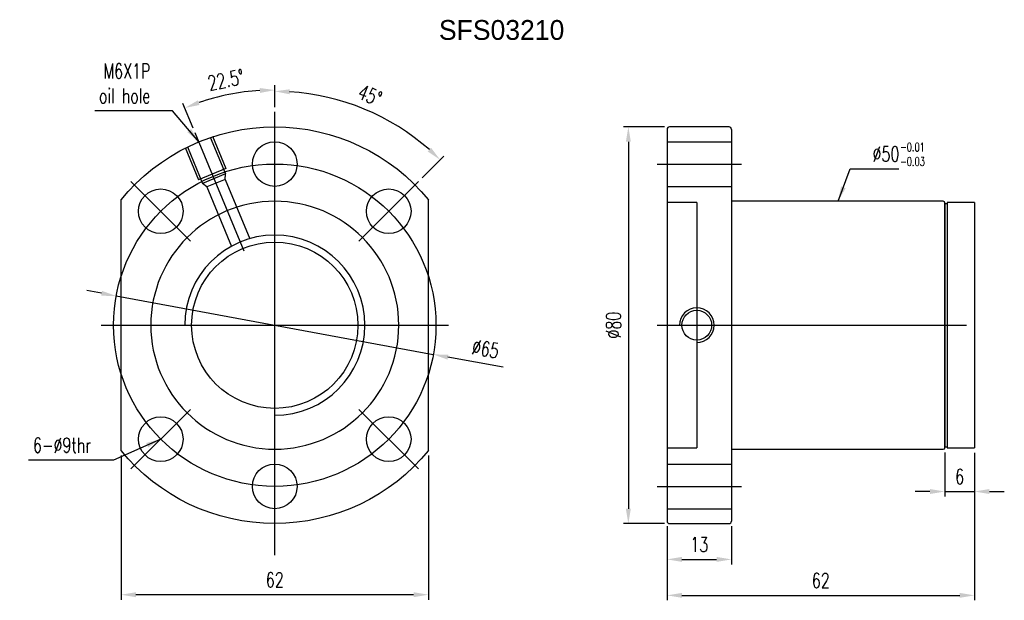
# Model space of a CAD drawing. Header units: inches. Extents: x 35 to 1358, y 53 to 687.
import ezdxf
from ezdxf.lldxf.tags import DXFTag

# ---------------------------------------------------------------- set-up
doc = ezdxf.new("R2010")
doc.units = ezdxf.units.IN
doc.header["$MEASUREMENT"] = 0
for name, color, linetype in [('CL', 1, 'CENTER'), ('DIM', 4, 'Continuous'), ('HID', 2, 'DASHED'), ('OUT', 3, 'Continuous')]:
    doc.layers.add(name, color=color, linetype=linetype)
doc.styles.add('DIM-7', font='SIMPLEX.shx', dxfattribs={"width": 0.7, "bigfont": 'chineset.shx'})
tags = doc.linetypes.add('CENTER', pattern=[2, 1.25, -0.25, 0.25, -0.25]).pattern_tags.tags
tags[10:11] = [DXFTag(74, 4), DXFTag(75, 0), DXFTag(340, '0'), DXFTag(46, 0.0), DXFTag(50, 0.0), DXFTag(44, 0.0), DXFTag(45, 0.0)]
tags[8:9] = [DXFTag(74, 4), DXFTag(75, 0), DXFTag(340, '0'), DXFTag(46, 0.0), DXFTag(50, 0.0), DXFTag(44, 0.0), DXFTag(45, 0.0)]
tags[6:7] = [DXFTag(74, 4), DXFTag(75, 0), DXFTag(340, '0'), DXFTag(46, 0.0), DXFTag(50, 0.0), DXFTag(44, 0.0), DXFTag(45, 0.0)]
tags[4:5] = [DXFTag(74, 4), DXFTag(75, 0), DXFTag(340, '0'), DXFTag(46, 0.0), DXFTag(50, 0.0), DXFTag(44, 0.0), DXFTag(45, 0.0)]
tags = doc.linetypes.add('DASHED', pattern=[0.75, 0.5, -0.25]).pattern_tags.tags
tags[6:7] = [DXFTag(74, 4), DXFTag(75, 0), DXFTag(340, '0'), DXFTag(46, 0.0), DXFTag(50, 0.0), DXFTag(44, 0.0), DXFTag(45, 0.0)]
tags[4:5] = [DXFTag(74, 4), DXFTag(75, 0), DXFTag(340, '0'), DXFTag(46, 0.0), DXFTag(50, 0.0), DXFTag(44, 0.0), DXFTag(45, 0.0)]
doc.dimstyles.new('CNS', dxfattribs={"dimscale": 0.8, "dimtxt": 3, "dimasz": 3, "dimexe": 1, "dimexo": 1, "dimgap": 1.5, "dimtad": 1, "dimdsep": 46, "dimtxsty": 'DIM-7', "dimcen": 0.09, "dimclrd": 4, "dimclre": 4, "dimclrt": 4, "dimadec": 0, "dimazin": 2, "dimtfac": 1, "dimtmove": 0, "dimatfit": 3, "dimfxl": 1, "dimtvp": 0.971429, "dimtolj": 1, "dimarcsym": 0})

# ---------------------------------------------------------------- blocks, each defined once
blk = doc.blocks.new('*D5')
at = {"layer": 'DEFPOINTS', "color": 0, "transparency": 16777216}
for p in [(55.59, 82.87), (117.59, 82.87), (55.59, 53.8)]:
    blk.add_point(p, dxfattribs=at)
at = {"layer": 'DIM', "color": 4, "lineweight": -2, "transparency": 16777216}
for p, q in [((55.59, 81.87), (55.59, 52.8)), ((117.59, 81.87), (117.59, 52.8)), ((114.59, 53.8), (58.59, 53.8))]:
    blk.add_line(p, q, dxfattribs=at)
at = {"layer": 'DIM', "color": 4, "transparency": 16777216}
for points in [[(58.59, 54.3), (58.59, 53.3), (55.59, 53.8)], [(114.59, 54.3), (114.59, 53.3), (117.59, 53.8)]]:
    blk.add_solid(points, dxfattribs=at)
at = {"layer": 'DIM', "color": 4, "transparency": 16777216, "insert": (86.59, 56.8), "char_height": 3, "attachment_point": 5, "style": 'DIM-7'}
blk.add_mtext('\\A1;62', dxfattribs=at)
blk = doc.blocks.new('*D6')
at = {"layer": 'DEFPOINTS', "color": 0, "transparency": 16777216}
for p in [(165.67, 68.65), (178.67, 68.65), (178.67, 60.92)]:
    blk.add_point(p, dxfattribs=at)
at = {"layer": 'DIM', "color": 4, "lineweight": -2, "transparency": 16777216}
for p, q in [((165.67, 67.65), (165.67, 59.92)), ((178.67, 67.65), (178.67, 59.92)), ((168.67, 60.92), (175.67, 60.92))]:
    blk.add_line(p, q, dxfattribs=at)
at = {"layer": 'DIM', "color": 4, "transparency": 16777216}
for points in [[(168.67, 61.42), (168.67, 60.42), (165.67, 60.92)], [(175.67, 61.42), (175.67, 60.42), (178.67, 60.92)]]:
    blk.add_solid(points, dxfattribs=at)
at = {"layer": 'DIM', "color": 4, "transparency": 16777216, "insert": (172.17, 63.92), "char_height": 3, "attachment_point": 5, "style": 'DIM-7'}
blk.add_mtext('\\A1;13', dxfattribs=at)
blk = doc.blocks.new('*D7')
at = {"layer": 'DEFPOINTS', "color": 0, "transparency": 16777216}
for p in [(227.67, 83.4), (165.67, 68.65), (227.67, 53.67)]:
    blk.add_point(p, dxfattribs=at)
at = {"layer": 'DIM', "color": 4, "lineweight": -2, "transparency": 16777216}
for p, q in [((227.67, 82.4), (227.67, 52.67)), ((165.67, 67.65), (165.67, 52.67)), ((168.67, 53.67), (224.67, 53.67))]:
    blk.add_line(p, q, dxfattribs=at)
at = {"layer": 'DIM', "color": 4, "transparency": 16777216}
for points in [[(168.67, 54.17), (168.67, 53.17), (165.67, 53.67)], [(224.67, 54.17), (224.67, 53.17), (227.67, 53.67)]]:
    blk.add_solid(points, dxfattribs=at)
at = {"layer": 'DIM', "color": 4, "transparency": 16777216, "insert": (196.67, 56.67), "char_height": 3, "attachment_point": 5, "style": 'DIM-7'}
blk.add_mtext('\\A1;62', dxfattribs=at)
blk = doc.blocks.new('*D8')
at = {"layer": 'DEFPOINTS', "color": 0, "transparency": 16777216}
for p in [(221.67, 83.45), (227.67, 83.4), (227.67, 74.61)]:
    blk.add_point(p, dxfattribs=at)
at = {"layer": 'DIM', "color": 4, "lineweight": -2, "transparency": 16777216}
for p, q in [((221.67, 82.45), (221.67, 73.61)), ((227.67, 82.4), (227.67, 73.61)), ((218.67, 74.61), (215.67, 74.61)), ((221.67, 74.61), (227.67, 74.61)), ((230.67, 74.61), (233.67, 74.61))]:
    blk.add_line(p, q, dxfattribs=at)
at = {"layer": 'DIM', "color": 4, "transparency": 16777216}
for points in [[(218.67, 75.11), (218.67, 74.11), (221.67, 74.61)], [(230.67, 75.11), (230.67, 74.11), (227.67, 74.61)]]:
    blk.add_solid(points, dxfattribs=at)
at = {"layer": 'DIM', "color": 4, "transparency": 16777216, "insert": (224.67, 77.61), "char_height": 3, "attachment_point": 5, "style": 'DIM-7'}
blk.add_mtext('\\A1;6', dxfattribs=at)
blk = doc.blocks.new('*D9')
at = {"layer": 'DEFPOINTS', "color": 0, "transparency": 16777216}
for p in [(166.17, 148.15), (157.87, 68.15), (166.17, 68.15)]:
    blk.add_point(p, dxfattribs=at)
at = {"layer": 'DIM', "color": 4, "lineweight": -2, "transparency": 16777216}
for p, q in [((165.17, 148.15), (156.87, 148.15)), ((157.87, 145.15), (157.87, 71.15)), ((165.17, 68.15), (156.87, 68.15))]:
    blk.add_line(p, q, dxfattribs=at)
at = {"layer": 'DIM', "color": 4, "transparency": 16777216}
for points in [[(157.37, 145.15), (158.37, 145.15), (157.87, 148.15)], [(157.37, 71.15), (158.37, 71.15), (157.87, 68.15)]]:
    blk.add_solid(points, dxfattribs=at)
at = {"layer": 'DIM', "color": 4, "transparency": 16777216, "insert": (154.87, 108.15), "char_height": 3, "attachment_point": 5, "rotation": 90, "style": 'DIM-7'}
blk.add_mtext('\\A1;%%C80', dxfattribs=at)
blk = doc.blocks.new('*D10')
at = {"layer": 'DEFPOINTS', "color": 0, "transparency": 16777216}
for p in [(86.59, 151.15), (110.17, 149), (115.58, 137.14), (103.56, 125.12), (86.59, 61.8)]:
    blk.add_point(p, dxfattribs=at)
at = {"layer": 'DIM', "color": 4, "lineweight": -2, "transparency": 16777216}
for p, q in [((86.59, 152.15), (86.59, 156.32)), ((116.29, 137.85), (120.65, 142.21))]:
    blk.add_line(p, q, dxfattribs=at)
blk.add_arc((86.59, 108.15), 47.17, 48.6447, 86.3553, dxfattribs=at)
at = {"layer": 'DIM', "color": 4, "transparency": 16777216}
for points in [[(89.57, 154.72), (89.6, 155.72), (86.59, 155.32)], [(118.1, 143.92), (117.41, 143.19), (119.94, 141.5)]]:
    blk.add_solid(points, dxfattribs=at)
at = {"layer": 'DIM', "color": 4, "transparency": 16777216, "insert": (105.79, 154.5), "char_height": 3, "attachment_point": 5, "rotation": 337.5, "style": 'DIM-7'}
blk.add_mtext('\\A1;45°', dxfattribs=at)
blk = doc.blocks.new('*D11')
at = {"layer": 'DEFPOINTS', "color": 0, "transparency": 16777216}
for p in [(80.4, 155.17), (86.59, 151.15), (70.52, 146.95), (80.42, 123.05), (86.59, 61.8)]:
    blk.add_point(p, dxfattribs=at)
at = {"layer": 'DIM', "color": 4, "lineweight": -2, "transparency": 16777216}
for p, q in [((86.59, 152.15), (86.59, 156.57)), ((70.13, 147.88), (68.06, 152.89))]:
    blk.add_line(p, q, dxfattribs=at)
blk.add_arc((86.59, 108.15), 47.43, 93.625, 108.875, dxfattribs=at)
at = {"layer": 'DIM', "color": 4, "transparency": 16777216}
for points in [[(83.57, 155.98), (83.61, 154.98), (86.59, 155.57)], [(71.42, 152.56), (71.07, 153.49), (68.44, 151.96)]]:
    blk.add_solid(points, dxfattribs=at)
at = {"layer": 'DIM', "color": 4, "transparency": 16777216, "insert": (76.75, 157.61), "char_height": 3, "attachment_point": 5, "rotation": 11.25, "style": 'DIM-7'}
blk.add_mtext('\\A1;22.5°', dxfattribs=at)
blk = doc.blocks.new('*D14')
at = {"layer": 'DEFPOINTS', "color": 0, "transparency": 16777216}
for p in [(54.63, 114.04), (118.55, 102.26)]:
    blk.add_point(p, dxfattribs=at)
at = {"layer": 'DIM', "color": 4, "lineweight": -2, "transparency": 16777216}
for p, q in [((51.68, 114.58), (48.73, 115.13)), ((54.63, 114.04), (118.55, 102.26)), ((132.61, 99.67), (121.5, 101.71))]:
    blk.add_line(p, q, dxfattribs=at)
at = {"layer": 'DIM', "color": 4, "transparency": 16777216}
for points in [[(51.77, 115.07), (51.59, 114.09), (54.63, 114.04)], [(121.59, 102.21), (121.41, 101.22), (118.55, 102.26)]]:
    blk.add_solid(points, dxfattribs=at)
at = {"layer": 'DIM', "color": 4, "transparency": 16777216, "insert": (129.08, 103.37), "char_height": 3, "attachment_point": 5, "rotation": 349.558, "style": 'DIM-7'}
blk.add_mtext('\\A1;∅65', dxfattribs=at)

msp = doc.modelspace()

# ---------------------------------------------------------------- linework, layer by layer
at = {"layer": 'CL', "color": 7, "ltscale": 8}
for p, q in [((86.589, 61.799), (86.589, 151.149)), ((163.669, 140.649), (180.669, 140.649)), ((69.618, 125.12), (57.598, 137.14)), ((103.56, 125.12), (115.58, 137.14)), ((51.589, 108.149), (121.589, 108.149)), ((163.669, 108.149), (226.049, 108.149)), ((69.618, 91.178), (57.598, 79.158)), ((103.56, 91.178), (115.58, 79.158)), ((163.669, 75.649), (180.669, 75.649))]:
    msp.add_line(p, q, dxfattribs=at)
at = {"layer": 'CL', "color": 7, "ltscale": 13.242857}
msp.add_line((80.417, 123.049), (70.516, 146.952), dxfattribs=at)
at = {"layer": 'CL', "color": 7, "ltscale": 8}
msp.add_circle((86.589, 108.149), 32.5, dxfattribs=at)
at = {"layer": 'DIM', "color": 7}
msp.add_arc((86.589, 108.149), 18.159, 270, 180, dxfattribs=at)
at = {"layer": 'HID', "color": 7, "linetype": 'DASHED', "ltscale": 4}
for p, q in [((73.591, 146.061), (76.653, 138.67)), ((74.053, 146.252), (76.732, 139.785)), ((165.669, 145.149), (178.669, 145.149)), ((68.51, 143.956), (71.189, 137.489)), ((68.972, 144.147), (72.033, 136.756)), ((76.732, 139.785), (71.189, 137.489)), ((76.653, 138.67), (72.033, 136.756)), ((76.574, 137.555), (72.878, 136.024)), ((76.574, 137.555), (76.653, 138.67)), ((76.574, 137.555), (81.542, 125.56)), ((72.878, 136.024), (72.033, 136.756)), ((72.878, 136.024), (77.847, 124.029)), ((165.669, 136.149), (178.669, 136.149)), ((171.669, 132.899), (165.669, 132.899)), ((171.669, 132.899), (171.669, 83.399)), ((227.669, 123.631), (227.669, 122.806)), ((165.669, 83.399), (171.669, 83.399)), ((165.669, 80.149), (178.669, 80.149)), ((165.669, 71.149), (178.669, 71.149))]:
    msp.add_line(p, q, dxfattribs=at)
at = {"layer": 'HID', "color": 7, "linetype": 'DASHED', "ltscale": 4, "extrusion": (0, 0, -1)}
msp.add_circle((-86.589, 108.149), 25, dxfattribs=at)
at = {"layer": 'HID', "color": 7, "linetype": 'DASHED', "ltscale": 4}
msp.add_circle((171.669, 108.149), 3, dxfattribs=at)
msp.add_arc((171.669, 108.149), 3.5, 270, 180, dxfattribs=at)
at = {"layer": 'OUT', "color": 7}
for p, q in [((165.669, 147.649), (165.669, 68.649)), ((178.169, 148.149), (166.169, 148.149)), ((178.669, 147.649), (178.669, 68.649)), ((55.589, 82.871), (55.589, 133.427)), ((117.589, 82.871), (117.589, 133.427)), ((221.369, 133.149), (178.669, 133.149)), ((222.169, 132.649), (221.669, 132.649)), ((221.669, 132.649), (221.669, 83.649)), ((227.669, 132.899), (222.169, 132.899)), ((222.169, 132.899), (222.169, 83.399)), ((222.169, 132.649), (222.169, 83.649)), ((227.669, 132.899), (227.669, 83.399)), ((221.669, 83.649), (222.169, 83.649)), ((222.169, 83.399), (227.669, 83.399)), ((178.669, 83.149), (221.369, 83.149)), ((166.169, 68.149), (178.169, 68.149))]:
    msp.add_line(p, q, dxfattribs=at)
for centre, radius in [((86.589, 140.649), 4.5), ((63.608, 131.13), 4.5), ((109.57, 131.13), 4.5), ((86.589, 108.149), 16.77), ((63.608, 85.168), 4.5), ((109.57, 85.168), 4.5), ((86.589, 75.649), 4.5)]:
    msp.add_circle(centre, radius, dxfattribs=at)
at = {"layer": 'OUT', "color": 7, "extrusion": (0, 0, -1)}
for start, end in [(39.19497, 140.80503), (219.19497, 320.80503)]:
    msp.add_arc((-86.589, 108.149), 40, start, end, dxfattribs=at)
at = {"layer": 'OUT', "color": 7}
for centre, radius, start, end in [((166.169, 147.649), 0.5, 90, 180), ((178.169, 147.649), 0.5, 0, 90), ((221.369, 132.849), 0.3, 360, 90), ((221.369, 83.449), 0.3, 270, 0), ((166.169, 68.649), 0.5, 180, 270), ((178.169, 68.649), 0.5, 270, 360)]:
    msp.add_arc(centre, radius, start, end, dxfattribs=at)
msp.add_open_spline([(221.669, 83.449), (221.669, 83.501), (221.669, 83.559), (221.669, 83.944), (221.669, 84.424), (221.669, 86.29), (221.669, 88.151), (221.669, 91.606), (221.669, 92.89), (221.669, 95.609), (221.669, 97.044), (221.669, 100.067), (221.669, 101.657), (221.669, 104.852), (221.669, 106.475), (221.669, 109.772), (221.669, 111.403), (221.669, 114.598), (221.669, 116.183), (221.669, 119.216), (221.669, 120.653), (221.669, 123.369), (221.669, 124.657), (221.669, 126.968), (221.669, 128.003), (221.669, 129.83), (221.669, 130.611), (221.669, 131.995), (221.669, 132.54), (221.669, 132.849)], degree=3, knots=[0.04949345, 0.04949345, 0.04949345, 0.04949345, 0.06233723, 0.06233723, 0.12484808, 0.12484808, 0.24986978, 0.24986978, 0.31238063, 0.31238063, 0.37489149, 0.37489149, 0.43740234, 0.43740234, 0.49991319, 0.49991319, 0.56242404, 0.56242404, 0.62493489, 0.62493489, 0.68744574, 0.68744574, 0.74995659, 0.74995659, 0.81246745, 0.81246745, 0.8749783, 0.8749783, 0.95097741, 0.95097741, 0.95097741, 0.95097741], dxfattribs=at)

# ---------------------------------------------------------------- texts
at = {"layer": 'DIM', "color": 0, "insert": (119.686, 169.691), "char_height": 4, "width": 53.23888, "attachment_point": 1}
msp.add_mtext('SFS03210', dxfattribs=at)
at = {"layer": 'DIM', "color": 7, "char_height": 3, "style": 'DIM-7'}
for s, insert, attachment_point in [('\\A1;M6X1P\\Poil hole', (61.498, 152.895), 9), ('\\A1;%%C50', (207.113, 141.182), 7), ('6-%%C9thr', (49.548, 82.445), 9)]:
    msp.add_mtext(s, dxfattribs=dict(at, insert=insert, attachment_point=attachment_point))
at = {"layer": 'DIM', "color": 7, "insert": (212.635, 144.957), "char_height": 1.75, "width": 15.60994, "attachment_point": 1, "style": 'DIM-7'}
msp.add_mtext('-0.01\\P-0.03', dxfattribs=at)

# ---------------------------------------------------------------- dimensions: what is measured, and where the dimension line sits
at = {"layer": 'DIM', "color": 7}
for base, line1, line2, override, picture, middle in [((80.399, 155.169), ((86.589, 61.799), (86.589, 151.149)), ((80.417, 123.049), (70.516, 146.952)), {"dimscale": 1, "dimadec": 1}, '*D11', (76.752, 157.605)), ((110.173, 148.998), ((103.56, 125.12), (115.58, 137.14)), ((86.589, 61.799), (86.589, 151.149)), {"dimscale": 1}, '*D10', (105.788, 154.499))]:
    dim = msp.add_angular_dim_2l(base=base, line1=line1, line2=line2, dimstyle='CNS', override=override, dxfattribs=at)
    dim.commit()
    dim.dimension.update_dxf_attribs({"geometry": picture, "text_midpoint": middle})
dim = msp.add_linear_dim(base=(157.865, 68.149), p1=(166.169, 148.149), p2=(166.169, 68.149), angle=90, text='%%C<>', dimstyle='CNS', override={"dimscale": 1}, dxfattribs=at)
dim.commit()
dim.dimension.update_dxf_attribs({"geometry": '*D9', "text_midpoint": (154.865, 108.149)})
dim = msp.add_diameter_dim_2p(p1=(54.627, 114.039), p2=(118.551, 102.259), dimstyle='CNS', override={"dimscale": 1}, dxfattribs=at)
dim.commit()
dim.dimension.update_dxf_attribs({"geometry": '*D14', "text_midpoint": (129.076, 103.369)})
for base, p1, p2, picture, middle in [((227.669, 53.671), (165.669, 68.649), (227.669, 83.399), '*D7', (196.669, 56.671)), ((227.669, 74.61), (221.669, 83.449), (227.669, 83.399), '*D8', (224.669, 77.61)), ((55.589, 53.795), (117.589, 82.871), (55.589, 82.871), '*D5', (86.589, 56.795)), ((178.669, 60.922), (165.669, 68.649), (178.669, 68.649), '*D6', (172.169, 63.922))]:
    dim = msp.add_linear_dim(base=base, p1=p1, p2=p2, dimstyle='CNS', override={"dimscale": 1}, dxfattribs=at)
    dim.commit()
    dim.dimension.update_dxf_attribs({"geometry": picture, "text_midpoint": middle})

# ---------------------------------------------------------------- leaders
at = {"layer": 'DIM', "color": 7, "annotation_type": 0, "has_hookline": 1}
for points, override, hookline_direction, text_width in [([(71.282, 145.104), (65.998, 151.395), (62.998, 151.395)], {"dimscale": 1, "dimgap": 1.5, "dimtad": 1}, 1, 11.2), ([(200.169, 133.149), (202.613, 139.682), (205.613, 139.682)], {"dimscale": 1, "dimgap": 1.5, "dimtad": 1}, 0, 5.3), ([(63.608, 85.168), (54.048, 80.945), (51.048, 80.945)], {"dimscale": 1}, 1, 12.6)]:
    msp.add_leader(points, dimstyle='CNS', override=override, dxfattribs=dict(at, hookline_direction=hookline_direction, text_width=text_width))

doc.saveas('drawing.dxf')
